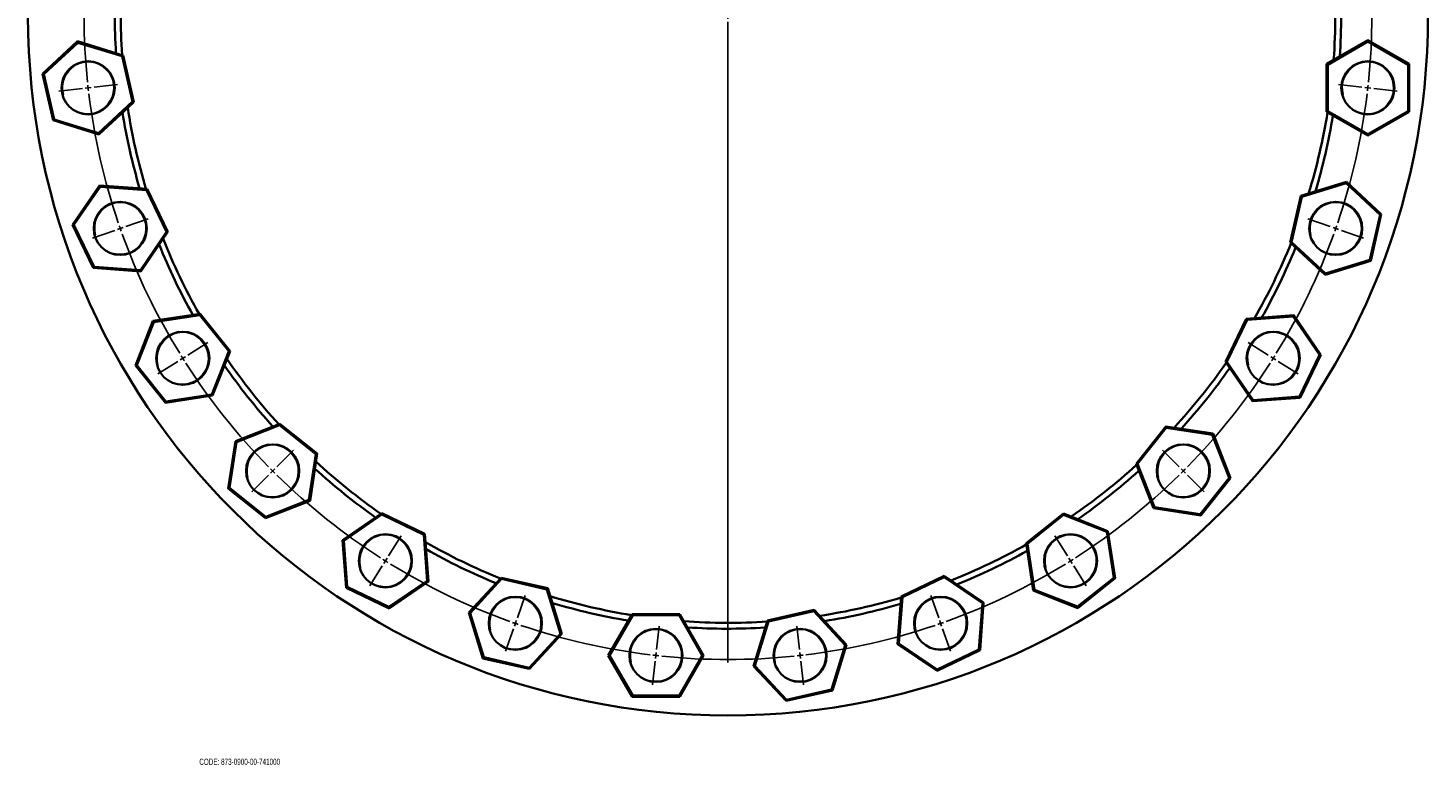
# Model space of a CAD drawing. Header units: millimetres. Extents: x -748 to 1215, y 1 to 1257.
# Tile 5 of 6: x 30 to 1215, y 31 to 655. Entities that reach past the tile are written whole.
import ezdxf

# ---------------------------------------------------------------- set-up
doc = ezdxf.new("R2010")
doc.units = ezdxf.units.MM
doc.layers.add('NOTE', color=7, linetype='Continuous')
doc.styles.add('SLDTEXTSTYLE0', font='TXT', dxfattribs={"width": 0.605})

# ---------------------------------------------------------------- blocks, each defined once
blk = doc.blocks.new('SW_CENTERMARKSYMBOL_0')
at = {"layer": 'NOTE', "color": 0}
for p, q in [((-0.6, 5), (-2.8, 24.8)), ((122.6, 5), (124.8, 24.8)), ((0, 0), (-0.3, 2.5)), ((0, 0), (0.3, -2.5)), ((61, -536.6), (61, 5.9)), ((122, 0), (122.3, 2.5)), ((-120.6, -22.4), (-127.2, -3.6)), ((0.6, -5), (2.8, -24.8)), ((121.5, -5), (119.2, -24.8)), ((122, 0), (121.8, -2.5)), ((242.7, -22.4), (249.3, -3.6)), ((-119, -27.2), (-119.8, -24.8)), ((-119, -27.2), (-118.2, -29.5)), ((-117.3, -31.9), (-110.7, -50.8)), ((239.4, -31.9), (232.8, -50.8)), ((241, -27.2), (240.2, -29.5)), ((241, -27.2), (241.8, -24.8)), ((-231.6, -75.9), (-242.2, -58.9)), ((353.6, -75.9), (364.3, -58.9)), ((-228.9, -80.1), (-230.3, -78)), ((-228.9, -80.1), (-227.6, -82.2)), ((351, -80.1), (349.6, -82.2)), ((351, -80.1), (352.3, -78)), ((-226.3, -84.3), (-215.6, -101.3)), ((348.3, -84.3), (337.7, -101.3)), ((-327.9, -152.7), (-342, -138.5)), ((449.9, -152.7), (464.1, -138.5)), ((-324.4, -156.2), (-326.1, -154.4)), ((-324.4, -156.2), (-322.6, -158)), ((-320.8, -159.7), (-306.7, -173.9)), ((442.9, -159.7), (428.7, -173.9)), ((446.4, -156.2), (444.6, -158)), ((446.4, -156.2), (448.2, -154.4)), ((-404.7, -249), (-421.6, -238.3)), ((526.7, -249), (543.7, -238.3)), ((-400.4, -251.6), (-402.6, -250.3)), ((-400.4, -251.6), (-398.3, -252.9)), ((-396.2, -254.3), (-379.3, -264.9)), ((518.3, -254.3), (501.3, -264.9)), ((522.5, -251.6), (520.4, -252.9)), ((522.5, -251.6), (524.6, -250.3)), ((-458.1, -359.9), (-477, -353.3)), ((580.2, -359.9), (599, -353.3)), ((-453.4, -361.6), (-455.8, -360.7)), ((-453.4, -361.6), (-451, -362.4)), ((-448.7, -363.2), (-429.8, -369.8)), ((570.7, -363.2), (551.8, -369.8)), ((575.4, -361.6), (573.1, -362.4)), ((575.4, -361.6), (577.8, -360.7)), ((-485.5, -480), (-505.4, -477.8)), ((-480.6, -480.6), (-483, -480.3)), ((-480.6, -480.6), (-478.1, -480.8)), ((-475.6, -481.1), (-455.7, -483.4)), ((597.6, -481.1), (577.8, -483.4)), ((602.6, -480.6), (600.1, -480.8)), ((602.6, -480.6), (605.1, -480.3)), ((607.6, -480), (627.4, -477.8)), ((56, -541.6), (-486.5, -541.6)), ((61, -541.6), (58.5, -541.6)), ((61, -541.6), (61, -539.1)), ((61, -541.6), (61, -544.1)), ((61, -541.6), (63.5, -541.6)), ((66, -541.6), (608.5, -541.6)), ((61, -546.6), (61, -1089.1)), ((-485.5, -603.2), (-505.4, -605.4)), ((-480.6, -602.6), (-483, -602.9)), ((-480.6, -602.6), (-478.1, -602.3)), ((-475.6, -602), (-455.7, -599.8)), ((597.6, -602), (577.8, -599.8)), ((602.6, -602.6), (600.1, -602.3)), ((602.6, -602.6), (605.1, -602.9)), ((607.6, -603.2), (627.4, -605.4)), ((-453.4, -721.6), (-455.8, -722.4)), ((-453.4, -721.6), (-451, -720.7)), ((-448.7, -719.9), (-429.8, -713.3)), ((570.7, -719.9), (551.8, -713.3)), ((575.4, -721.6), (573.1, -720.7)), ((575.4, -721.6), (577.8, -722.4)), ((-458.1, -723.2), (-477, -729.8)), ((580.2, -723.2), (599, -729.8)), ((-396.2, -828.9), (-379.3, -818.2)), ((518.3, -828.9), (501.3, -818.2)), ((-404.7, -834.2), (-421.6, -844.8)), ((-400.4, -831.5), (-402.6, -832.9)), ((-400.4, -831.5), (-398.3, -830.2)), ((522.5, -831.5), (520.4, -830.2)), ((522.5, -831.5), (524.6, -832.9)), ((526.7, -834.2), (543.7, -844.8)), ((-320.8, -923.4), (-306.7, -909.3)), ((442.9, -923.4), (428.7, -909.3)), ((-327.9, -930.5), (-342, -944.6)), ((-324.4, -926.9), (-326.1, -928.7)), ((-324.4, -926.9), (-322.6, -925.2)), ((446.4, -926.9), (444.6, -925.2)), ((446.4, -926.9), (448.2, -928.7)), ((449.9, -930.5), (464.1, -944.6)), ((-226.3, -998.8), (-215.6, -981.9)), ((348.3, -998.8), (337.7, -981.9)), ((-228.9, -1003), (-230.3, -1005.2)), ((-228.9, -1003), (-227.6, -1000.9)), ((351, -1003), (349.6, -1000.9)), ((351, -1003), (352.3, -1005.2)), ((-231.6, -1007.3), (-242.2, -1024.2)), ((353.6, -1007.3), (364.3, -1024.2)), ((-117.3, -1051.3), (-110.7, -1032.4)), ((239.4, -1051.3), (232.8, -1032.4)), ((-119, -1056), (-118.2, -1053.6)), ((241, -1056), (240.2, -1053.6)), ((-120.6, -1060.7), (-127.2, -1079.6)), ((-119, -1056), (-119.8, -1058.3)), ((0.6, -1078.2), (2.8, -1058.3)), ((121.5, -1078.2), (119.2, -1058.3)), ((241, -1056), (241.8, -1058.3)), ((242.7, -1060.7), (249.3, -1079.6)), ((-0.6, -1088.1), (-2.8, -1108)), ((0, -1083.1), (-0.3, -1085.6)), ((0, -1083.1), (0.3, -1080.7)), ((122, -1083.1), (121.8, -1080.7)), ((122, -1083.1), (122.3, -1085.6)), ((122.6, -1088.1), (124.8, -1108))]:
    blk.add_line(p, q, dxfattribs=at)
for start, end in [(96.4286, 96.6914), (96.1657, 96.4286), (84.0971, 95.9029), (83.5714, 83.8343), (96.9542, 108.7601), (83.3086, 83.5714), (71.2399, 83.0458), (109.8114, 121.6172), (109.2857, 109.5485), (109.0229, 109.2857), (70.7143, 70.9771), (70.4515, 70.7143), (58.3828, 70.1886), (122.6685, 134.4744), (122.1429, 122.4057), (121.88, 122.1429), (57.8571, 58.12), (57.5943, 57.8571), (45.5256, 57.3315), (135.5256, 147.3315), (135, 135.2628), (134.7372, 135), (45, 45.2628), (44.7372, 45), (32.6685, 44.4744), (148.3828, 160.1886), (147.8571, 148.12), (147.5943, 147.8571), (32.1429, 32.4057), (31.88, 32.1429), (19.8114, 31.6172), (161.2399, 173.0458), (160.7143, 160.9771), (160.4515, 160.7143), (19.2857, 19.5485), (19.0229, 19.2857), (6.9542, 18.7601), (174.0971, 185.9029), (173.5714, 173.8343), (173.3086, 173.5714), (6.4286, 6.6914), (6.1657, 6.4286), (354.0971, 5.9029), (186.1657, 186.4286), (186.4286, 186.6914), (353.3086, 353.5714), (353.5714, 353.8343), (186.9542, 198.7601), (341.2399, 353.0458), (199.0229, 199.2857), (199.2857, 199.5485), (340.4515, 340.7143), (340.7143, 340.9771), (199.8114, 211.6172), (328.3828, 340.1886), (211.88, 212.1429), (327.8571, 328.12), (212.1429, 212.4057), (212.6685, 224.4744), (315.5256, 327.3315), (327.5943, 327.8571), (224.7372, 225), (225, 225.2628), (225.5256, 237.3315), (302.6685, 314.4744), (314.7372, 315), (315, 315.2628), (237.5943, 237.8571), (237.8571, 238.12), (238.3828, 250.1886), (289.8114, 301.6172), (301.88, 302.1429), (302.1429, 302.4057), (250.4515, 250.7143), (250.7143, 250.9771), (251.2399, 263.0458), (276.9542, 288.7601), (289.0229, 289.2857), (289.2857, 289.5485), (263.3086, 263.5714), (263.5714, 263.8343), (264.0971, 275.9029), (276.1657, 276.4286), (276.4286, 276.6914)]:
    blk.add_arc((61, -541.6), 545, start, end, dxfattribs=at)

msp = doc.modelspace()

# ---------------------------------------------------------------- linework, layer by layer
at = {"color": 7, "linetype": 'Continuous', "lineweight": 35}
for p, q in [((42.1, 615.9), (71.7, 643.4)), ((72, 642.2), (43.2, 615.5)), ((71.7, 643.4), (72, 642.2)), ((71.7, 643.4), (110.4, 631.4)), ((109.5, 630.7), (72, 642.2)), ((1128.9, 624.2), (1163.9, 644.4)), ((1163.9, 643.2), (1129.9, 623.6)), ((1163.9, 643.2), (1163.9, 644.4)), ((1163.9, 644.4), (1198.9, 624.2)), ((1197.9, 623.6), (1163.9, 643.2)), ((110.4, 631.4), (109.5, 630.7)), ((118.2, 592.4), (109.5, 630.7)), ((110.4, 631.4), (119.4, 592)), ((1128.9, 624.2), (1129.9, 623.6)), ((1128.9, 583.7), (1128.9, 624.2)), ((1129.9, 623.6), (1129.9, 584.3)), ((1197.9, 623.6), (1198.9, 624.2)), ((1197.9, 584.3), (1197.9, 623.6)), ((1198.9, 624.2), (1198.9, 583.7)), ((51.1, 576.5), (42.1, 615.9)), ((43.2, 615.5), (42.1, 615.9)), ((43.2, 615.5), (52, 577.3)), ((89.5, 565.7), (118.2, 592.4)), ((119.4, 592), (89.7, 564.6)), ((119.4, 592), (118.2, 592.4)), ((1128.9, 583.7), (1129.9, 584.3)), ((1163.9, 563.5), (1128.9, 583.7)), ((1129.9, 584.3), (1163.9, 564.7)), ((1163.9, 564.7), (1197.9, 584.3)), ((1198.9, 583.7), (1163.9, 563.5)), ((1197.9, 584.3), (1198.9, 583.7)), ((52, 577.3), (51.1, 576.5)), ((89.7, 564.6), (51.1, 576.5)), ((52, 577.3), (89.5, 565.7)), ((89.5, 565.7), (89.7, 564.6)), ((1163.9, 563.5), (1163.9, 564.7)), ((1107.1, 512.5), (1145.7, 524.4)), ((1145.5, 523.2), (1107.9, 511.7)), ((1145.5, 523.2), (1145.7, 524.4)), ((1174.2, 496.5), (1145.5, 523.2)), ((1145.7, 524.4), (1175.3, 496.9)), ((67.6, 488), (90.4, 521.4)), ((90.9, 520.3), (68.7, 487.9)), ((90.4, 521.4), (90.9, 520.3)), ((90.4, 521.4), (130.7, 518.4)), ((130, 517.4), (90.9, 520.3)), ((130.7, 518.4), (130, 517.4)), ((147, 482), (130, 517.4)), ((130.7, 518.4), (148.2, 482)), ((1098.1, 473.1), (1107.1, 512.5)), ((1107.9, 511.7), (1099.2, 473.4)), ((1107.1, 512.5), (1107.9, 511.7)), ((68.7, 487.9), (67.6, 488)), ((85.1, 451.6), (67.6, 488)), ((68.7, 487.9), (85.8, 452.5)), ((1165.5, 458.3), (1174.2, 496.5)), ((1175.3, 496.9), (1166.3, 457.5)), ((1174.2, 496.5), (1175.3, 496.9)), ((124.9, 449.6), (147, 482)), ((148.2, 482), (125.4, 448.6)), ((148.2, 482), (147, 482)), ((1098.1, 473.1), (1099.2, 473.4)), ((1127.7, 445.6), (1098.1, 473.1)), ((1099.2, 473.4), (1128, 446.7)), ((85.8, 452.5), (85.1, 451.6)), ((125.4, 448.6), (85.1, 451.6)), ((85.8, 452.5), (124.9, 449.6)), ((1166.3, 457.5), (1127.7, 445.6)), ((1128, 446.7), (1165.5, 458.3)), ((1165.5, 458.3), (1166.3, 457.5)), ((124.9, 449.6), (125.4, 448.6)), ((1127.7, 445.6), (1128, 446.7)), ((120.9, 369), (135.6, 406.6)), ((136.4, 405.7), (122, 369.2)), ((135.6, 406.6), (175.6, 412.6)), ((135.6, 406.6), (136.4, 405.7)), ((175.2, 411.6), (136.4, 405.7)), ((175.6, 412.6), (175.2, 411.6)), ((199.7, 380.9), (175.2, 411.6)), ((175.6, 412.6), (200.8, 381)), ((1043.5, 372), (1061, 408.4)), ((1061.7, 407.5), (1044.6, 372.1)), ((1061, 408.4), (1101.3, 411.4)), ((1061, 408.4), (1061.7, 407.5)), ((1100.8, 410.4), (1061.7, 407.5)), ((1100.8, 410.4), (1101.3, 411.4)), ((1122.9, 378), (1100.8, 410.4)), ((1101.3, 411.4), (1124.1, 378)), ((185.3, 344.3), (199.7, 380.9)), ((200.8, 381), (186, 343.4)), ((200.8, 381), (199.7, 380.9)), ((122, 369.2), (120.9, 369)), ((146.1, 337.4), (120.9, 369)), ((122, 369.2), (146.5, 338.5)), ((1043.5, 372), (1044.6, 372.1)), ((1066.2, 338.6), (1043.5, 372)), ((1044.6, 372.1), (1066.7, 339.6)), ((1105.9, 342.6), (1122.9, 378)), ((1124.1, 378), (1106.5, 341.6)), ((1122.9, 378), (1124.1, 378)), ((146.5, 338.5), (185.3, 344.3)), ((185.3, 344.3), (186, 343.4)), ((186, 343.4), (146.1, 337.4)), ((146.5, 338.5), (146.1, 337.4)), ((1106.5, 341.6), (1066.2, 338.6)), ((1066.2, 338.6), (1066.7, 339.6)), ((1066.7, 339.6), (1105.9, 342.6)), ((1105.9, 342.6), (1106.5, 341.6)), ((205.3, 304.8), (243, 319.6)), ((242.8, 318.4), (206.2, 304.1)), ((243, 319.6), (242.8, 318.4)), ((273.5, 293.9), (242.8, 318.4)), ((243, 319.6), (274.6, 294.4)), ((967.7, 285.6), (992.9, 317.2)), ((993.3, 316.1), (968.9, 285.5)), ((992.9, 317.2), (993.3, 316.1)), ((992.9, 317.2), (1032.9, 311.2)), ((1032.2, 310.3), (993.3, 316.1)), ((1032.2, 310.3), (1032.9, 311.2)), ((1046.5, 273.7), (1032.2, 310.3)), ((1032.9, 311.2), (1047.6, 273.6)), ((199.3, 264.8), (205.3, 304.8)), ((206.2, 304.1), (200.4, 265.3)), ((205.3, 304.8), (206.2, 304.1)), ((267.6, 255.1), (273.5, 293.9)), ((274.6, 294.4), (268.5, 254.4)), ((274.6, 294.4), (273.5, 293.9)), ((967.7, 285.6), (968.9, 285.5)), ((982.5, 248), (967.7, 285.6)), ((968.9, 285.5), (983.2, 248.9)), ((1022, 243.1), (1046.5, 273.7)), ((1047.6, 273.6), (1022.4, 242)), ((1046.5, 273.7), (1047.6, 273.6)), ((200.4, 265.3), (199.3, 264.8)), ((230.9, 239.6), (199.3, 264.8)), ((200.4, 265.3), (231.1, 240.8)), ((268.5, 254.4), (230.9, 239.6)), ((231.1, 240.8), (267.6, 255.1)), ((267.6, 255.1), (268.5, 254.4)), ((982.5, 248), (983.2, 248.9)), ((983.2, 248.9), (1022, 243.1)), ((231.1, 240.8), (230.9, 239.6)), ((295.9, 221), (329.3, 243.8)), ((329.4, 242.7), (297, 220.5)), ((329.3, 243.8), (329.4, 242.7)), ((329.3, 243.8), (365.7, 226.3)), ((364.8, 225.6), (329.4, 242.7)), ((874.6, 218.3), (906.2, 243.5)), ((906.4, 242.3), (875.7, 217.9)), ((906.2, 243.5), (906.4, 242.3)), ((906.2, 243.5), (943.9, 228.7)), ((943, 228), (906.4, 242.3)), ((1022.4, 242), (982.5, 248)), ((1022, 243.1), (1022.4, 242)), ((365.7, 226.3), (364.8, 225.6)), ((367.7, 186.5), (364.8, 225.6)), ((365.7, 226.3), (368.8, 186)), ((943, 228), (943.9, 228.7)), ((948.8, 189.2), (943, 228)), ((943.9, 228.7), (949.9, 188.7)), ((299, 180.7), (295.9, 221)), ((295.9, 221), (297, 220.5)), ((297, 220.5), (299.9, 181.4)), ((880.7, 178.3), (874.6, 218.3)), ((874.6, 218.3), (875.7, 217.9)), ((875.7, 217.9), (881.6, 179)), ((768.9, 173.3), (805.3, 190.9)), ((805.2, 189.7), (769.9, 172.7)), ((805.3, 190.9), (805.2, 189.7)), ((837.7, 167.6), (805.2, 189.7)), ((805.3, 190.9), (838.7, 168.1)), ((299.9, 181.4), (299, 180.7)), ((335.4, 163.2), (299, 180.7)), ((299.9, 181.4), (335.3, 164.4)), ((335.3, 164.4), (367.7, 186.5)), ((368.8, 186), (335.4, 163.2)), ((367.7, 186.5), (368.8, 186)), ((402.9, 159.6), (430.4, 189.2)), ((430.7, 188.1), (404, 159.3)), ((430.4, 189.2), (430.7, 188.1)), ((430.4, 189.2), (469.8, 180.2)), ((469, 179.3), (430.7, 188.1)), ((469.8, 180.2), (469, 179.3)), ((480.6, 141.8), (469, 179.3)), ((469.8, 180.2), (481.7, 141.6)), ((880.7, 178.3), (881.6, 179)), ((918.3, 163.5), (880.7, 178.3)), ((881.6, 179), (918.1, 164.7)), ((918.1, 164.7), (948.8, 189.2)), ((949.9, 188.7), (918.3, 163.5)), ((948.8, 189.2), (949.9, 188.7)), ((765.9, 133), (768.9, 173.3)), ((769.9, 172.7), (766.9, 133.5)), ((768.9, 173.3), (769.9, 172.7)), ((834.7, 128.4), (837.7, 167.6)), ((838.7, 168.1), (835.7, 127.8)), ((837.7, 167.6), (838.7, 168.1)), ((335.3, 164.4), (335.4, 163.2)), ((402.9, 159.6), (404, 159.3)), ((414.8, 120.9), (402.9, 159.6)), ((404, 159.3), (415.6, 121.8)), ((520.9, 123.4), (541.1, 158.4)), ((541.7, 157.4), (522, 123.4)), ((541.1, 158.4), (541.7, 157.4)), ((541.1, 158.4), (581.5, 158.4)), ((580.9, 157.4), (541.7, 157.4)), ((581.5, 158.4), (580.9, 157.4)), ((600.5, 123.4), (580.9, 157.4)), ((581.5, 158.4), (601.7, 123.4)), ((655.8, 153), (695.2, 162)), ((694.9, 160.9), (656.6, 152.2)), ((695.2, 162), (694.9, 160.9)), ((721.6, 132.1), (694.9, 160.9)), ((695.2, 162), (722.7, 132.4)), ((918.1, 164.7), (918.3, 163.5)), ((643.9, 114.4), (655.8, 153)), ((656.6, 152.2), (645, 114.7)), ((655.8, 153), (656.6, 152.2)), ((453.9, 113), (480.6, 141.8)), ((481.7, 141.6), (454.2, 111.9)), ((480.6, 141.8), (481.7, 141.6)), ((710, 94.6), (721.6, 132.1)), ((722.7, 132.4), (710.8, 93.8)), ((721.6, 132.1), (722.7, 132.4)), ((765.9, 133), (766.9, 133.5)), ((799.3, 110.3), (765.9, 133)), ((766.9, 133.5), (799.4, 111.4)), ((415.6, 121.8), (414.8, 120.9)), ((454.2, 111.9), (414.8, 120.9)), ((415.6, 121.8), (453.9, 113)), ((541.1, 88.4), (520.9, 123.4)), ((520.9, 123.4), (522, 123.4)), ((522, 123.4), (541.7, 89.4)), ((580.9, 89.4), (600.5, 123.4)), ((601.7, 123.4), (581.5, 88.4)), ((600.5, 123.4), (601.7, 123.4)), ((835.7, 127.8), (799.3, 110.3)), ((799.4, 111.4), (834.7, 128.4)), ((834.7, 128.4), (835.7, 127.8)), ((453.9, 113), (454.2, 111.9)), ((643.9, 114.4), (645, 114.7)), ((671.4, 84.8), (643.9, 114.4)), ((645, 114.7), (671.8, 85.9)), ((799.4, 111.4), (799.3, 110.3)), ((541.7, 89.4), (541.1, 88.4)), ((581.5, 88.4), (541.1, 88.4)), ((541.7, 89.4), (580.9, 89.4)), ((580.9, 89.4), (581.5, 88.4)), ((710.8, 93.8), (671.4, 84.8)), ((671.8, 85.9), (671.4, 84.8)), ((671.8, 85.9), (710, 94.6)), ((710, 94.6), (710.8, 93.8))]:
    msp.add_line(p, q, dxfattribs=at)
for centre, radius in [((622.3, 665), 592.5), ((80.7, 604), 22.5), ((1163.9, 604), 22.5), ((107.9, 485), 22.5), ((1136.7, 485), 22.5), ((160.8, 375), 22.5), ((1083.8, 375), 22.5), ((236.9, 279.6), 22.5), ((1007.7, 279.6), 22.5), ((332.3, 203.5), 22.5), ((912.3, 203.5), 22.5), ((442.3, 150.6), 22.5), ((802.3, 150.6), 22.5), ((561.3, 123.4), 22.5), ((683.3, 123.4), 22.5)]:
    msp.add_circle(centre, radius, dxfattribs=at)
for radius, start, end in [(519, 176.2113, 183.4967), (514, 175.8376, 183.7068), (514, 355.8376, 0), (519, 356.2113, 0), (519, 189.0685, 196.3538), (514, 188.6947, 196.5639), (514, 342.9804, 350.8496), (519, 343.3542, 350.6396), (514, 201.5519, 209.4211), (519, 201.9256, 209.211), (514, 330.1233, 337.9925), (519, 330.4971, 337.7824), (519, 214.7828, 222.0681), (514, 214.409, 222.2782), (514, 317.2661, 325.1353), (519, 317.6399, 324.9253), (514, 227.2661, 235.1353), (514, 304.409, 312.2782), (519, 227.6399, 234.9253), (519, 304.7828, 312.0681), (514, 240.1233, 247.9925), (514, 291.5519, 299.4211), (519, 240.4971, 247.7824), (519, 291.9256, 299.211), (514, 252.9804, 260.8496), (519, 253.3542, 260.6396), (514, 278.6947, 286.5639), (519, 279.0685, 286.3538), (514, 265.8376, 273.7068), (519, 266.2113, 273.4967)]:
    msp.add_arc((622.3, 665), radius, start, end, dxfattribs=at)
at = {"color": 7, "linetype": 'Continuous', "lineweight": 18}
for centre in [(80.7, 604), (1163.9, 604), (107.9, 485), (1136.7, 485), (160.8, 375), (1083.8, 375), (236.9, 279.6), (1007.7, 279.6), (332.3, 203.5), (912.3, 203.5), (442.3, 150.6), (802.3, 150.6), (561.3, 123.4), (683.3, 123.4)]:
    msp.add_arc(centre, 21.7, 255, 195, dxfattribs=at)

# ---------------------------------------------------------------- block references
at = {"layer": 'NOTE'}
msp.add_blockref('SW_CENTERMARKSYMBOL_0', (561.3, 1206.5), dxfattribs=at)

# ---------------------------------------------------------------- texts
at = {"layer": 'NOTE', "insert": (174.8, 36), "char_height": 5.292, "attachment_point": 1, "style": 'SLDTEXTSTYLE0'}
msp.add_mtext('CODE: 873-0900-00-741000', dxfattribs=at)

doc.saveas('drawing.dxf')
